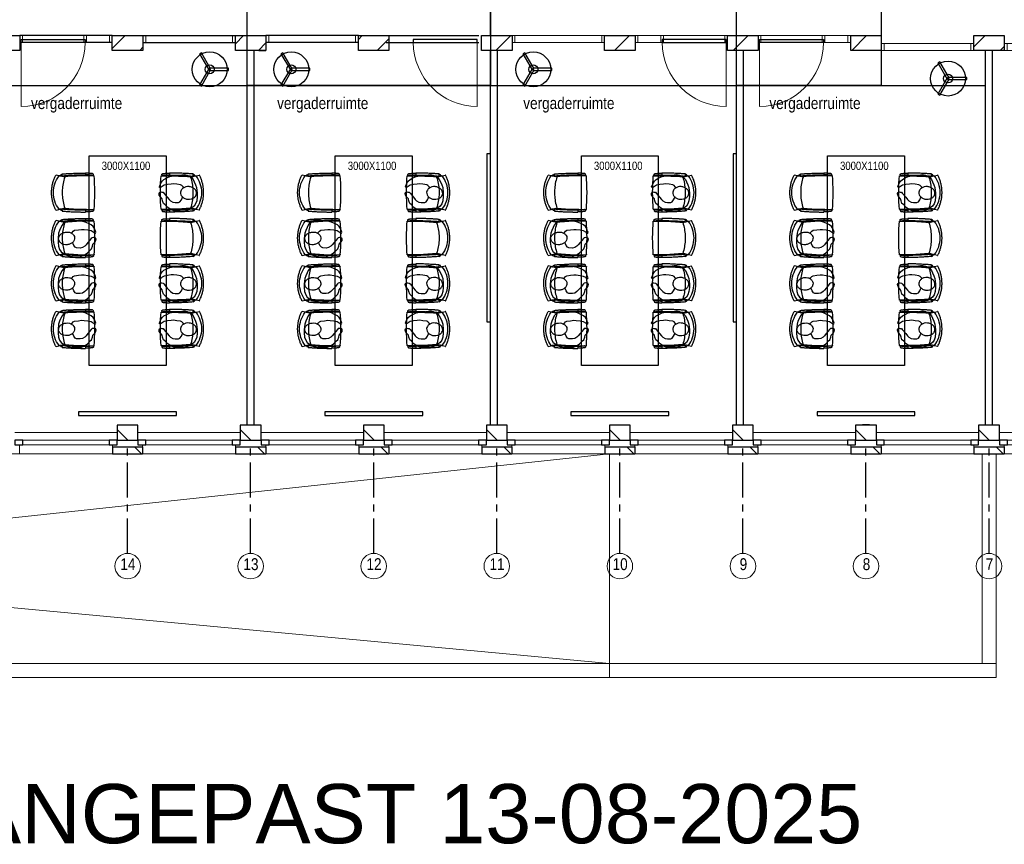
# Model space of a CAD drawing. Header units: millimetres. Extents: x 18442 to 242186, y -49554 to 63508.
# Tile 7 of 175: x 65743 to 79824, y -17112 to -5318. Entities that reach past the tile are written whole.
import ezdxf

# ---------------------------------------------------------------- set-up
doc = ezdxf.new("R2010")
doc.units = ezdxf.units.MM
doc.header["$LTSCALE"] = 400
doc.header["$PDMODE"] = 1
doc.header["$PDSIZE"] = 15
doc.linetypes.add('CENTER', pattern=[2, 1.25, -0.25, 0.25, -0.25])
doc.linetypes.add('HIDDEN', pattern=[0.375, 0.25, -0.125])
for name, color, linetype, lineweight in [('Buitenkozijnen', 140, 'Continuous', 15), ('Interieur-deur', 43, 'Continuous', 9), ('Interieur-scheidingswand-vertikaal', 5, 'Continuous', 25), ('Interieur-systeemwand glas', 5, 'Continuous', 15), ('mat-baksteen', 5, 'Continuous', 25), ('mat-kalkzandsteen', 5, 'Continuous', 25), ('None', 7, 'Continuous', 9)]:
    doc.layers.add(name, color=color, linetype=linetype, lineweight=lineweight)
for name, color, linetype in [('co2-1-n-1-0-8_ip0', 7, 'Continuous'), ('inlay', 6, 'Continuous'), ('inr', 4, 'Continuous'), ('plat', 5, 'Continuous'), ('stramien', 1, 'CENTER'), ('symbol', 1, 'Continuous'), ('timmerwerk-ge', 150, 'Continuous'), ('timmerwerk-ve', 8, 'HIDDEN')]:
    doc.layers.add(name, color=color, linetype=linetype)
doc.styles.add('Arial', font='arial.ttf', dxfattribs={"height": 176.388889})
doc.styles.add('Arial Narrow', font='ARIALN.TTF', dxfattribs={"height": 211.666667})

# ---------------------------------------------------------------- blocks, each defined once
blk = doc.blocks.new('*X64')
at = {"layer": 'None', "lineweight": 9}
for p, q in [((-38807, 649), (-38752, 705)), ((-38541, 491), (-38370, 662))]:
    blk.add_line(p, q, dxfattribs=at)
blk = doc.blocks.new('*X65')
at = {"layer": 'None', "lineweight": 9}
blk.add_line((-36844, 491), (-36630, 705), dxfattribs=at)
blk = doc.blocks.new('*X66')
at = {"layer": 'None', "lineweight": 9}
blk.add_line((-35147, 491), (-34933, 705), dxfattribs=at)
blk = doc.blocks.new('*X67')
at = {"layer": 'None', "lineweight": 9}
blk.add_line((-33450, 491), (-33236, 705), dxfattribs=at)
blk = doc.blocks.new('*X68')
at = {"layer": 'None', "lineweight": 9}
blk.add_line((-31753, 491), (-31539, 705), dxfattribs=at)
blk = doc.blocks.new('*X69')
at = {"layer": 'None', "lineweight": 9}
for p, q in [((-30007, 540), (-29842, 705)), ((-29632, 491), (-29570, 552))]:
    blk.add_line(p, q, dxfattribs=at)
blk = doc.blocks.new('*X73')
at = {"layer": 'None', "lineweight": 9}
blk.add_line((-148.5, -148.5), (4, 4), dxfattribs=at)
blk = doc.blocks.new('*X74')
at = {"layer": 'None', "lineweight": 9}
blk.add_line((100, 100), (200, 200), dxfattribs=at)
blk = doc.blocks.new('Penant best-uitbr  (2D)')
at = {"layer": 'mat-baksteen', "lineweight": 25}
for p, q in [((-215, 200), (215, 200)), ((-215, 100), (-215, 200)), ((215, 100), (215, 200)), ((-215, 100), (215, 100))]:
    blk.add_line(p, q, dxfattribs=at)
at = {"layer": 'mat-kalkzandsteen', "lineweight": 25}
blk.add_lwpolyline([(-148.5, 4), (148.5, 4), (148.5, -210), (-148.5, -210)], close=True, dxfattribs=at)
at = {"layer": 'mat-baksteen'}
blk.add_blockref('*X74', (0, 0), dxfattribs=at)
at = {"layer": 'mat-kalkzandsteen'}
blk.add_blockref('*X73', (0, 0), dxfattribs=at)
blk = doc.blocks.new('Gevelpui best-uitbr 1330 (2D)')
at = {"layer": 'Buitenkozijnen', "lineweight": 15}
for p, q in [((-731.5, 71), (731.5, 71)), ((-731.5, 4), (-731.5, 71)), ((-731.5, 4), (731.5, 4)), ((731.5, 4), (731.5, 71))]:
    blk.add_line(p, q, dxfattribs=at)
at = {"layer": 'Buitenkozijnen', "color": 92, "lineweight": 25}
for points in [[(-731.5, 71), (-617.5, 71), (-617.5, 4), (-731.5, 4)], [(617.5, 71), (731.5, 71), (731.5, 4), (617.5, 4)]]:
    blk.add_lwpolyline(points, close=True, dxfattribs=at)
at = {"layer": 'None', "color": 43, "linetype": 'Continuous', "lineweight": 9}
blk.add_line((-731.5, -107), (731.5, -107), dxfattribs=at)
at = {"layer": 'None', "color": 43, "linetype": 'Continuous', "lineweight": 9, "flags": 128}
blk.add_lwpolyline([(-665, 71), (-665, 200), (665, 200), (665, 71)], dxfattribs=at)
blk = doc.blocks.new('systeemwandstijl 880 hoh')
at = {"layer": 'Interieur-systeemwand glas', "color": 43, "linetype": 'Continuous', "lineweight": 9}
blk.add_lwpolyline([(0, 20), (100, 20), (100, -20), (0, -20)], close=True, dxfattribs=at)
at = {"layer": 'Interieur-systeemwand glas', "color": 43, "linetype": 'Continuous', "lineweight": 15}
blk.add_point((0, 0), dxfattribs=at)
blk = doc.blocks.new('Systeemwand B (2D)')
at = {"layer": 'Interieur-systeemwand glas', "lineweight": 15}
for p, q in [((0, 50), (1323, 50)), ((0, -50), (1323, -50))]:
    blk.add_line(p, q, dxfattribs=at)
at = {"layer": 'None', "color": 7, "rotation": 270}
blk.add_blockref('systeemwandstijl 880 hoh', (20, 50), dxfattribs=at)
at = {"layer": 'None', "color": 7, "xscale": -1, "rotation": 90}
blk.add_blockref('systeemwandstijl 880 hoh', (1303, 50), dxfattribs=at)
blk = doc.blocks.new('*X132')
at = {"layer": 'None', "lineweight": 9}
for p, q in [((-42327, 523), (-42146, 705)), ((-41935, 491), (-41890, 536))]:
    blk.add_line(p, q, dxfattribs=at)
blk = doc.blocks.new('*X133')
at = {"layer": 'None', "lineweight": 9}
for p, q in [((-40567, 586), (-40449, 705)), ((-40238, 491), (-40130, 599))]:
    blk.add_line(p, q, dxfattribs=at)
blk = doc.blocks.new('Deur systeemwand 915')
at = {"layer": 'Interieur-deur', "color": 140, "linetype": 'Continuous', "lineweight": 15}
blk.add_line((0, 1015), (0, 100), dxfattribs=at)
at = {"layer": 'Interieur-deur', "color": 92, "linetype": 'Continuous', "lineweight": 25}
blk.add_lwpolyline([(-915, 100), (0, 100), (0, 60), (-915, 60)], close=True, dxfattribs=at)
at = {"layer": 'Interieur-deur', "color": 140, "linetype": 'Continuous', "lineweight": 15}
blk.add_arc((0, 100), 915, 90, 180, dxfattribs=at)
blk = doc.blocks.new('co2-1-n-1-0-8_b2')
for p, q in [((-249, -132), (-279, -132)), ((-251, -20), (-256, -20)), ((-252, -132), (-252, -132)), ((252, -20), (256, -20)), ((252, -132), (252, -132)), ((-250, -554), (-241, -513)), ((-239, -493), (-237, -493)), ((-231, -469), (-234, -468)), ((-221, -431), (-221, -431)), ((221, -431), (221, -431)), ((234, -468), (231, -469)), ((237, -493), (239, -493)), ((241, -513), (250, -554))]:
    blk.add_line(p, q)
at = {"flags": 128}
for points in [[(-239, -10), (-190, -6), (-127, -3), (-63, -1), (0, 0)], [(0, 0), (63, -1), (127, -3), (190, -6), (239, -10)], [(-250, -468), (-253, -468), (-256, -468), (-258, -468), (-260, -468), (-261, -468), (-263, -467), (-265, -467), (-266, -450), (-267, -436), (-268, -422), (-269, -410), (-270, -401), (-271, -393), (-271, -385), (-271, -378), (-272, -373), (-272, -368), (-273, -355), (-274, -340), (-274, -325), (-275, -310), (-276, -295), (-277, -275), (-277, -255), (-278, -235), (-278, -228), (-278, -222), (-278, -215), (-278, -209), (-279, -202), (-279, -195), (-279, -187), (-279, -178), (-279, -168), (-279, -157), (-279, -145), (-279, -132)], [(-256, -20), (-257, -20), (-258, -21), (-260, -21), (-261, -22), (-262, -22), (-263, -23), (-264, -24), (-265, -25), (-267, -26), (-268, -28), (-268, -29), (-269, -30), (-270, -33), (-270, -35), (-270, -37), (-271, -39), (-271, -42), (-272, -44), (-272, -47), (-272, -50), (-273, -53), (-273, -56), (-273, -60), (-274, -64), (-274, -69), (-275, -75), (-275, -81), (-275, -89), (-276, -98), (-276, -106), (-276, -114), (-276, -122), (-276, -132)], [(-241, -95), (-241, -95), (-243, -95), (-245, -95), (-247, -95), (-249, -95), (-251, -95)], [(-250, -468), (-248, -468), (-246, -468), (-244, -467), (-242, -467), (-240, -466), (-238, -466), (-237, -465), (-235, -464), (-236, -449), (-237, -435), (-238, -423), (-239, -413), (-240, -403), (-240, -395), (-241, -389), (-241, -382), (-242, -376), (-242, -370), (-242, -363), (-243, -344), (-245, -324), (-245, -304), (-246, -285), (-247, -266), (-247, -248), (-248, -231), (-248, -226), (-248, -221), (-248, -214), (-248, -206), (-249, -198), (-249, -188), (-249, -176), (-249, -163), (-249, -148), (-249, -132)], [(-224, -432), (-229, -370), (-233, -307), (-236, -244), (-239, -181), (-240, -118), (-241, -54), (-241, -12)], [(241, -12), (241, -73), (240, -135), (238, -198), (236, -261), (232, -325), (227, -388), (224, -432)], [(249, -132), (249, -147), (249, -161), (249, -173), (249, -184), (249, -194), (249, -202), (248, -208), (248, -215), (248, -221), (248, -228), (248, -234), (247, -254), (247, -274), (246, -294), (245, -313), (244, -331), (243, -349), (242, -366), (242, -371), (242, -377), (241, -383), (241, -391), (240, -399), (239, -408), (239, -420), (238, -433), (236, -448), (235, -464), (237, -465), (238, -466), (240, -466), (242, -467), (244, -467), (246, -468), (248, -468), (250, -468)], [(241, -95), (241, -95), (243, -95), (245, -95), (247, -95), (249, -95), (251, -95)], [(250, -468), (253, -468), (256, -468), (258, -468), (260, -468), (261, -468), (263, -467), (264, -467), (265, -466), (266, -453), (267, -442), (268, -431), (269, -421), (269, -412), (270, -404), (270, -397), (271, -391), (271, -384), (272, -378), (272, -371), (272, -365), (273, -345), (274, -325), (275, -305), (276, -290), (277, -275), (277, -260), (278, -245), (278, -232), (278, -227), (278, -221), (278, -215), (278, -207), (279, -198), (279, -189), (279, -177), (279, -163), (279, -148), (279, -132), (249, -132)], [(256, -20), (257, -20), (258, -21), (260, -21), (261, -22), (262, -22), (263, -23), (264, -24), (265, -25), (267, -26), (268, -28), (268, -29), (269, -30), (270, -33), (270, -35), (270, -37), (271, -39), (271, -42), (272, -44), (272, -47), (272, -50), (273, -53), (273, -56), (273, -60), (274, -64), (274, -69), (275, -75), (275, -81), (275, -89), (276, -98), (276, -106), (276, -114), (276, -122), (276, -132)], [(-249, -557), (-242, -561), (-231, -566), (-221, -571), (-210, -576), (-198, -581), (-186, -585), (-173, -590), (-161, -594), (-149, -598), (-136, -601), (-123, -604), (-111, -607), (-98, -610), (-85, -612), (-73, -614), (-60, -615), (-47, -617), (-34, -618), (-23, -618), (-11, -619), (0, -619)], [(-241, -513), (-239, -504), (-237, -495), (-235, -485), (-233, -475), (-231, -467), (-229, -459), (-228, -453), (-227, -447), (-226, -442), (-225, -438)], [(-225, -438), (-224, -436), (-224, -434), (-224, -433), (-224, -432)], [(-224, -433), (-224, -433), (-224, -432)], [(-224, -432), (-224, -432), (-224, -432)], [(0, -465), (-18, -465), (-36, -465), (-59, -463), (-82, -461), (-106, -458), (-129, -454), (-152, -450), (-175, -444), (-198, -438), (-221, -431)], [(221, -431), (198, -438), (175, -444), (152, -450), (129, -454), (106, -458), (83, -461), (60, -463), (36, -465), (18, -465), (0, -465)], [(0, -619), (8, -619), (20, -618), (31, -618), (43, -617), (56, -616), (69, -614), (82, -612), (94, -610), (107, -608), (120, -605), (132, -602), (145, -599), (157, -595), (170, -591), (182, -587), (194, -582), (206, -577), (218, -572), (228, -567), (239, -562), (249, -557)], [(224, -432), (224, -433), (224, -433)], [(224, -432), (224, -433), (224, -434), (224, -436), (225, -438)], [(224, -432), (224, -432), (224, -432)], [(225, -438), (226, -442), (227, -447), (228, -453), (229, -459), (231, -467), (233, -475), (235, -485), (237, -495), (239, -504), (241, -513)]]:
    blk.add_lwpolyline(points, dxfattribs=at)
for centre, radius, start, end in [((-251, -33), 12.5, 31.8812, 90), ((-251, -33), 12.5, 293.1463, 327.6578), ((-238, -12), 2.5, 94.5665, 179.4807), ((238, -12), 2.5, 0.5193, 85.4335), ((252, -33), 12.5, 90, 148.1188), ((252, -33), 12.5, 212.3422, 246.8537), ((-234, -464), 28.8, 186.1005, 258.5426), ((-248, -555), 2.5, 167.791, 242.1608), ((-167, -477), 75, 191.7314, 197.3164), ((-234, -465), 3.77, 192.8865, 261.7566), ((0, -201), 391, 232.6355, 269.9709), ((-226, -432), 2.5, 341.6817, 5.2297), ((-226, -432), 2.5, 347.791, 5.2276), ((0, -201), 391, 270.0307, 307.3629), ((226, -432), 2.5, 174.778, 187.1445), ((226, -432), 2.5, 174.7724, 192.209), ((226, -432), 2.5, 187.1548, 198.3185), ((234, -465), 3.4, 276.6537, 346.9286), ((167, -477), 75, 342.6747, 348.4513), ((234, -465), 28.4, 280.3578, 354.0057), ((248, -555), 2.5, 297.8392, 12.209)]:
    blk.add_arc(centre, radius, start, end)
for points in [[(-243, -33), (-244, -33), (-244, -34), (-245, -36), (-246, -38), (-246, -43), (-247, -46), (-248, -54), (-248, -58), (-249, -67), (-250, -72), (-250, -83), (-251, -88), (-251, -100), (-251, -106), (-252, -119), (-252, -125), (-252, -132)], [(243, -33), (244, -33), (244, -34), (245, -36), (246, -38), (246, -43), (247, -46), (248, -54), (248, -58), (249, -67), (250, -72), (250, -83), (251, -88), (251, -100), (251, -106), (252, -119), (252, -125), (252, -132)]]:
    blk.add_open_spline(points, degree=3, knots=[0, 0, 0, 0, 0.125, 0.125, 0.25, 0.25, 0.375, 0.375, 0.5, 0.5, 0.625, 0.625, 0.75, 0.75, 0.875, 0.875, 0.9994014, 0.9994014, 0.9994014, 0.9994014])
at = {"layer": 'co2-1-n-1-0-8_ip0'}
blk.add_point((0, 0), dxfattribs=at)
blk = doc.blocks.new('symb-ps03_b2')
blk.add_lwpolyline([(82, -334), (93, -323), (110, -305), (120, -285), (121, -231), (122, -184), (116, -150), (104, -98), (91, -52), (69, -25), (58, -13), (50, -1), (49, 8), (59, 13), (76, 9), (115, -1), (145, -17), (172, -41), (196, -78), (221, -122), (236, -169), (250, -232), (266, -290), (270, -325), (267, -365), (252, -399), (235, -433), (213, -457), (181, -475), (141, -499), (103, -517), (27, -533), (-23, -539), (-83, -538), (-130, -528), (-165, -511), (-192, -479), (-218, -448), (-241, -394), (-258, -313), (-262, -242), (-251, -189), (-222, -138), (-185, -93), (-170, -72), (-134, -54), (-107, -46), (-75, -10), (-57, 2), (-38, 7), (-23, 1), (-12, -13), (-11, -28), (-13, -49), (-23, -61), (-75, -115), (-104, -145), (-121, -166), (-138, -200), (-142, -234), (-135, -284), (-123, -302), (-94, -319), (-69, -327), (-52, -333)])
blk.add_lwpolyline([(-75, -413, 0.078796), (-66, -458, 0.088041), (-46, -494, 0.105312), (-14, -518, 0.121926), (19, -526, 0.121926), (52, -517, 0.105312), (82, -490, 0.088041), (100, -454, 0.078796), (106, -408, 0.078796), (98, -363, 0.088041), (77, -328, 0.105312), (46, -303, 0.121926), (13, -296, 0.121926), (-21, -305, 0.105312), (-50, -331, 0.088041), (-69, -368, 0.078796)], format="xyb", close=True)
blk = doc.blocks.new('garderobe')
at = {"layer": 'timmerwerk-ge'}
for points in [[(13, 8), (-120, 238), (-147, 223), (-13, -8)], [(-13, 8), (-147, -223), (-120, -238), (13, -8)], [(0, -15), (267, -15), (267, 15), (0, 15)]]:
    blk.add_lwpolyline(points, close=True, dxfattribs=at)
for radius in [250, 63.6]:
    blk.add_circle((0, 0), radius, dxfattribs=at)
blk = doc.blocks.new('Systeemwand B met deur (2D)')
at = {"layer": 'Interieur-systeemwand glas', "lineweight": 15}
for p, q in [((0, 50), (1323, 50)), ((0, -50), (1323, -50))]:
    blk.add_line(p, q, dxfattribs=at)
at = {"layer": 'None', "color": 7, "rotation": 270}
for p in [(20, 50), (388, 50)]:
    blk.add_blockref('systeemwandstijl 880 hoh', p, dxfattribs=at)
at = {"layer": 'None', "color": 7, "xscale": -1}
for name, rotation in [('systeemwandstijl 880 hoh', 90), ('Deur systeemwand 915', 180)]:
    blk.add_blockref(name, (1303, 50), dxfattribs=dict(at, rotation=rotation))

msp = doc.modelspace()

# ---------------------------------------------------------------- linework, layer by layer
at = {"layer": 'inlay'}
for p, q in [((68995.7849, -5543.38115), (68995.7849, -2829.38115)), ((72475.7849, -5543.38115), (72475.7849, -2829.38115)), ((75995.7849, -5543.38115), (75995.7849, -2829.38115)), ((78064.2849, -2829.38115), (78064.2849, -6257.38115)), ((65575.7849, -6257.38115), (79555.7849, -6257.38115))]:
    msp.add_line(p, q, dxfattribs=at)
for points in [[(68995.7849, -2829.38115), (72475.7849, -2829.38115), (72475.7849, -6257.38115), (68995.7849, -6257.38115)], [(75995.7849, -2829.38115), (78064.2849, -2829.38115), (78064.2849, -6257.38115), (75995.7849, -6257.38115)]]:
    msp.add_lwpolyline(points, close=True, dxfattribs=at)
at = {"layer": 'inr'}
for points in [[(67835.7849, -7264.9499), (67835.7849, -10264.9499), (66735.7849, -10264.9499), (66735.7849, -7264.9499)], [(71355.7849, -7264.9499), (71355.7849, -10264.9499), (70255.7849, -10264.9499), (70255.7849, -7264.9499)], [(74875.7849, -7264.9499), (74875.7849, -10264.9499), (73775.7849, -10264.9499), (73775.7849, -7264.9499)], [(78395.7849, -7264.9499), (78395.7849, -10264.9499), (77295.7849, -10264.9499), (77295.7849, -7264.9499)]]:
    msp.add_lwpolyline(points, close=True, dxfattribs=at)
at = {"layer": 'Interieur-scheidingswand-vertikaal', "lineweight": 25}
for p, q in [((74375.7849, -5757.38115), (74275.7849, -5757.38115)), ((77895.7849, -5757.38115), (77795.7849, -5757.38115)), ((77895.7849, -11113.38115), (77795.7849, -11113.38115))]:
    msp.add_line(p, q, dxfattribs=at)
at = {"layer": 'mat-kalkzandsteen', "lineweight": 25}
for points in [[(74107.2849, -5543.38115), (74544.2849, -5543.38115), (74544.2849, -5757.38115), (74107.2849, -5757.38115)], [(75867.2849, -5543.38115), (76304.2849, -5543.38115), (76304.2849, -5757.38115), (75867.2849, -5757.38115)], [(77627.2849, -5543.38115), (78064.2849, -5543.38115), (78064.2849, -5757.38115), (77627.2849, -5757.38115)], [(79387.2849, -5543.38115), (79824.2849, -5543.38115), (79824.2849, -5757.38115), (79387.2849, -5757.38115)]]:
    msp.add_lwpolyline(points, close=True, dxfattribs=at)
at = {"layer": 'mat-kalkzandsteen'}
for points in [[(72475.7849, -9637.88115), (72475.7849, -7237.88115), (72425.7849, -7237.88115), (72425.7849, -9637.88115)], [(75995.7849, -9637.88115), (75995.7849, -7237.88115), (75945.7849, -7237.88115), (75945.7849, -9637.88115)], [(66585.7849, -10978.93554), (67985.7849, -10978.93554), (67985.7849, -10928.93554), (66585.7849, -10928.93554)], [(70105.7849, -10978.93554), (71505.7849, -10978.93554), (71505.7849, -10928.93554), (70105.7849, -10928.93554)], [(73625.7849, -10978.93554), (75025.7849, -10978.93554), (75025.7849, -10928.93554), (73625.7849, -10928.93554)], [(77145.7849, -10978.93554), (78545.7849, -10978.93554), (78545.7849, -10928.93554), (77145.7849, -10928.93554)]]:
    msp.add_lwpolyline(points, close=True, dxfattribs=at)
at = {"layer": 'None', "color": 8, "linetype": 'Continuous', "lineweight": 9}
msp.add_lwpolyline([(59235.7849, -11528.38115), (74177.2849, -11528.38115), (74177.2849, -14728.38115), (59235.7849, -14728.38115)], close=True, dxfattribs=at)
at = {"layer": 'None', "color": 43, "linetype": 'Continuous', "lineweight": 9, "flags": 128}
msp.add_lwpolyline([(74177.2849, -11528.38115), (59235.7849, -13128.38115), (74177.2849, -14528.38115)], dxfattribs=at)
at = {"layer": 'None', "color": 140, "linetype": 'Continuous', "lineweight": 9}
for points in [[(79505.7849, -11528.38115), (79705.7849, -11528.38115), (79705.7849, -14528.38115), (79505.7849, -14528.38115)], [(59235.7849, -14528.38115), (74177.2849, -14528.38115), (74177.2849, -14728.38115), (59235.7849, -14728.38115)], [(74177.2849, -14528.38115), (79705.7849, -14528.38115), (79705.7849, -14728.38115), (74177.2849, -14728.38115)]]:
    msp.add_lwpolyline(points, close=True, dxfattribs=at)
at = {"layer": 'None', "color": 43, "linetype": 'Continuous', "lineweight": 9}
for centre in [(67285.7849, -13133.47527), (69045.7849, -13133.47527), (70805.7849, -13133.47527), (72565.7849, -13133.47527), (74325.7849, -13133.47527), (76085.7849, -13133.47527), (77845.7849, -13133.47527), (79605.7849, -13133.47527)]:
    msp.add_circle(centre, 182.60642, dxfattribs=at)
at = {"layer": 'plat'}
for p, q in [((67067.2849, -5543.38115), (65744.2849, -5543.38115)), ((67504.2849, -5543.38115), (68827.2849, -5543.38115)), ((70587.2849, -5543.38115), (69264.2849, -5543.38115)), ((70984.2849, -5543.38115), (72307.2849, -5543.38115)), ((67067.2849, -5643.38115), (65744.2849, -5643.38115)), ((67504.2849, -5643.38115), (68827.2849, -5643.38115)), ((68995.7849, -11118.38115), (68995.7849, -5757.38115)), ((69095.7849, -11118.38115), (69095.7849, -5757.38115)), ((69164.2849, -5757.38115), (69264.2849, -5757.38115)), ((70587.2849, -5643.38115), (69264.2849, -5643.38115)), ((70984.2849, -5643.38115), (72307.2849, -5643.38115)), ((72475.7849, -11118.38115), (72475.7849, -5757.38115)), ((72575.7849, -11118.38115), (72575.7849, -5757.38115)), ((75995.7849, -11118.38115), (75995.7849, -5757.38115)), ((76095.7849, -11118.38115), (76095.7849, -5757.38115)), ((79555.7849, -11118.38115), (79555.7849, -5757.38115)), ((79555.7849, -11118.38115), (79555.7849, -5757.38115)), ((79655.7849, -11118.38115), (79655.7849, -5757.38115)), ((79655.7849, -11118.38115), (79655.7849, -5757.38115))]:
    msp.add_line(p, q, dxfattribs=at)
for points in [[(65307.2849, -5543.38115), (65744.2849, -5543.38115), (65744.2849, -5757.38115), (65307.2849, -5757.38115)], [(67067.2849, -5543.38115), (67504.2849, -5543.38115), (67504.2849, -5757.38115), (67067.2849, -5757.38115)], [(68827.2849, -5543.38115), (69264.2849, -5543.38115), (69264.2849, -5757.38115), (68827.2849, -5757.38115)], [(70587.2849, -5543.38115), (71024.2849, -5543.38115), (71024.2849, -5757.38115), (70587.2849, -5757.38115)], [(72347.2849, -5543.38115), (72784.2849, -5543.38115), (72784.2849, -5757.38115), (72347.2849, -5757.38115)]]:
    msp.add_lwpolyline(points, close=True, dxfattribs=at)
at = {"layer": 'stramien'}
for p, q in [((67285.7849, -12950.86885), (67285.7849, -11450.86885)), ((69045.7849, -12950.86885), (69045.7849, -11450.86885)), ((70805.7849, -12950.86885), (70805.7849, -11450.86885)), ((72565.7849, -12950.86885), (72565.7849, -11450.86885)), ((74325.7849, -12950.86885), (74325.7849, -11450.86885)), ((76085.7849, -12950.86885), (76085.7849, -11450.86885)), ((77845.7849, -12950.86885), (77845.7849, -11450.86885)), ((79605.7849, -12950.86885), (79605.7849, -11450.86885))]:
    msp.add_line(p, q, dxfattribs=at)

# ---------------------------------------------------------------- block references
at = {"layer": 'inr', "xscale": -1, "rotation": 270}
for p in [(66816.95198, -7790.23407), (70336.95198, -7790.23407), (73856.95198, -7790.23407), (77376.95198, -7790.23407), (66816.95198, -8440.23407), (70336.95198, -8440.23407), (73856.95198, -8440.23407), (77376.95198, -8440.23407), (66816.95198, -9090.23407), (70336.95198, -9090.23407), (73856.95198, -9090.23407), (77376.95198, -9090.23407), (66816.95198, -9740.23407), (70336.95198, -9740.23407), (73856.95198, -9740.23407), (77376.95198, -9740.23407)]:
    msp.add_blockref('co2-1-n-1-0-8_b2', p, dxfattribs=at)
at = {"layer": 'inr', "rotation": 90}
for p in [(67754.61781, -7790.23407), (71274.61781, -7790.23407), (74794.61781, -7790.23407), (78314.61781, -7790.23407), (67754.61781, -8440.23407), (71274.61781, -8440.23407), (74794.61781, -8440.23407), (78314.61781, -8440.23407), (67754.61781, -9090.23407), (71274.61781, -9090.23407), (74794.61781, -9090.23407), (78314.61781, -9090.23407), (67754.61781, -9740.23407), (71274.61781, -9740.23407), (74794.61781, -9740.23407), (78314.61781, -9740.23407)]:
    msp.add_blockref('co2-1-n-1-0-8_b2', p, dxfattribs=at)
at = {"layer": 'mat-baksteen', "color": 7, "xscale": -1, "rotation": 180}
for p in [(67285.7849, -11328.38115), (69045.7849, -11328.38115), (70805.7849, -11328.38115), (72565.7849, -11328.38115), (74325.7849, -11328.38115), (76085.7849, -11328.38115), (77845.7849, -11328.38115), (79605.7849, -11328.38115)]:
    msp.add_blockref('Penant best-uitbr  (2D)', p, dxfattribs=at)
at = {"layer": 'mat-kalkzandsteen'}
for name in ['*X66', '*X67', '*X68', '*X69']:
    msp.add_blockref(name, (109394.72553, -6248.38115), dxfattribs=at)
at = {"layer": 'None', "color": 7, "xscale": -1}
for name, p in [('Systeemwand B (2D)', (74107.2849, -5593.38115)), ('Systeemwand B met deur (2D)', (77627.2849, -5593.38115))]:
    msp.add_blockref(name, p, dxfattribs=at)
at = {"layer": 'None', "color": 7}
for name, p in [('Systeemwand B met deur (2D)', (74544.2849, -5593.38115)), ('Systeemwand B (2D)', (76304.2849, -5593.38115)), ('Systeemwand B (2D)', (78064.2849, -5707.38115)), ('Systeemwand B (2D)', (79824.2849, -5707.38115))]:
    msp.add_blockref(name, p, dxfattribs=at)
at = {"layer": 'None', "color": 7, "xscale": -1, "rotation": 180}
for p in [(66405.7849, -11328.38115), (68165.7849, -11328.38115), (69925.7849, -11328.38115), (71685.7849, -11328.38115), (73445.7849, -11328.38115), (75205.7849, -11328.38115), (76965.7849, -11328.38115), (78725.7849, -11328.38115), (80485.7849, -11328.38115)]:
    msp.add_blockref('Gevelpui best-uitbr 1330 (2D)', p, dxfattribs=at)
at = {"layer": 'plat'}
for name, p, rotation in [('systeemwandstijl 880 hoh', (65764.2849, -5543.38115), 270), ('Deur systeemwand 915', (65764.2849, -5543.38115), 180), ('systeemwandstijl 880 hoh', (67524.2849, -5543.38115), 270), ('systeemwandstijl 880 hoh', (69284.2849, -5543.38115), 270)]:
    msp.add_blockref(name, p, dxfattribs=dict(at, rotation=rotation))
at = {"layer": 'plat', "extrusion": (0, 0, -1), "zscale": -1, "rotation": 270}
for p in [(-66679.2849, -5543.38115), (-67047.2849, -5543.38115)]:
    msp.add_blockref('systeemwandstijl 880 hoh', p, dxfattribs=at)
at = {"layer": 'plat'}
for name in ['*X132', '*X133', '*X64', '*X65']:
    msp.add_blockref(name, (109394.72553, -6248.38115), dxfattribs=at)
at = {"layer": 'plat', "xscale": -1}
for name, p, rotation in [('systeemwandstijl 880 hoh', (68807.2849, -5543.38115), 90), ('systeemwandstijl 880 hoh', (70567.2849, -5543.38115), 90), ('Deur systeemwand 915', (72287.2849, -5543.38115), 180)]:
    msp.add_blockref(name, p, dxfattribs=dict(at, rotation=rotation))
at = {"layer": 'plat', "extrusion": (0, 0, -1), "xscale": -1, "zscale": -1, "rotation": 90}
msp.add_blockref('systeemwandstijl 880 hoh', (-72804.2849, -5543.38115), dxfattribs=at)
at = {"layer": 'symbol', "linetype": 'Continuous', "lineweight": 0, "rotation": 84.01389154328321}
for p in [(67747.20619, -7769.15735), (71267.20619, -7769.15735), (74787.20619, -7769.15735), (78307.20619, -7769.15735), (67747.20619, -9069.15735), (71267.20619, -9069.15735), (74787.20619, -9069.15735), (78307.20619, -9069.15735), (67747.20619, -9719.15735), (71267.20619, -9719.15735), (74787.20619, -9719.15735), (78307.20619, -9719.15735)]:
    msp.add_blockref('symb-ps03_b2', p, dxfattribs=at)
at = {"layer": 'symbol', "linetype": 'Continuous', "lineweight": 0, "xscale": -1, "rotation": 275.9861084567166}
for p in [(66824.36361, -8419.15735), (70344.36361, -8419.15735), (73864.36361, -8419.15735), (77384.36361, -8419.15735), (66824.36361, -9069.15735), (70344.36361, -9069.15735), (73864.36361, -9069.15735), (77384.36361, -9069.15735), (66824.36361, -9719.15735), (70344.36361, -9719.15735), (73864.36361, -9719.15735), (77384.36361, -9719.15735)]:
    msp.add_blockref('symb-ps03_b2', p, dxfattribs=at)
at = {"layer": 'timmerwerk-ve'}
for p in [(68460.32442, -6029.03133), (69626.29582, -6029.03133), (73087.1977, -6029.03133), (79020.32442, -6159.7814)]:
    msp.add_blockref('garderobe', p, dxfattribs=at)

# ---------------------------------------------------------------- texts
at = {"layer": 'None', "color": 8, "attachment_point": 1, "style": 'Arial Narrow'}
for s, insert, char_height in [('14', (67182.06539, -13020.71768), 169.333333), ('13', (68942.06539, -13020.71768), 169.333333), ('12', (70702.06539, -13020.71768), 169.333333), ('11', (72462.06539, -13020.71768), 169.333333), ('10', (74222.06539, -13020.71768), 169.333333), ('9', (76039.20866, -13020.71768), 169.33333), ('8', (77799.20866, -13020.71768), 169.33333), ('7', (79559.20866, -13020.71768), 169.33333)]:
    msp.add_mtext(s, dxfattribs=dict(at, insert=insert, char_height=char_height))
at = {"layer": 'plat', "attachment_point": 1}
for s, insert, char_height, style in [('vergaderruimte', (65904.35671, -6427.10723), 169.3333333, 'Arial Narrow'), ('vergaderruimte', (69424.35671, -6427.10723), 169.3333333, 'Arial Narrow'), ('vergaderruimte', (72944.35671, -6427.10723), 169.3333333, 'Arial Narrow'), ('vergaderruimte', (76464.35671, -6427.10723), 169.3333333, 'Arial Narrow'), ('AANGEPAST 13-08-2025', (64185.0244, -16250.28381), 846.6666667, 'Arial')]:
    msp.add_mtext(s, dxfattribs=dict(at, insert=insert, char_height=char_height, style=style))
at = {"layer": 'plat', "char_height": 118.533333, "width": 2188.1622008, "attachment_point": 1, "style": 'Arial Narrow'}
for insert in [(66915.34867, -7348.59898), (70435.34867, -7348.59898), (73955.34867, -7348.59898), (77475.34867, -7348.59898)]:
    msp.add_mtext('3000X1100', dxfattribs=dict(at, insert=insert))

doc.saveas('drawing.dxf')
